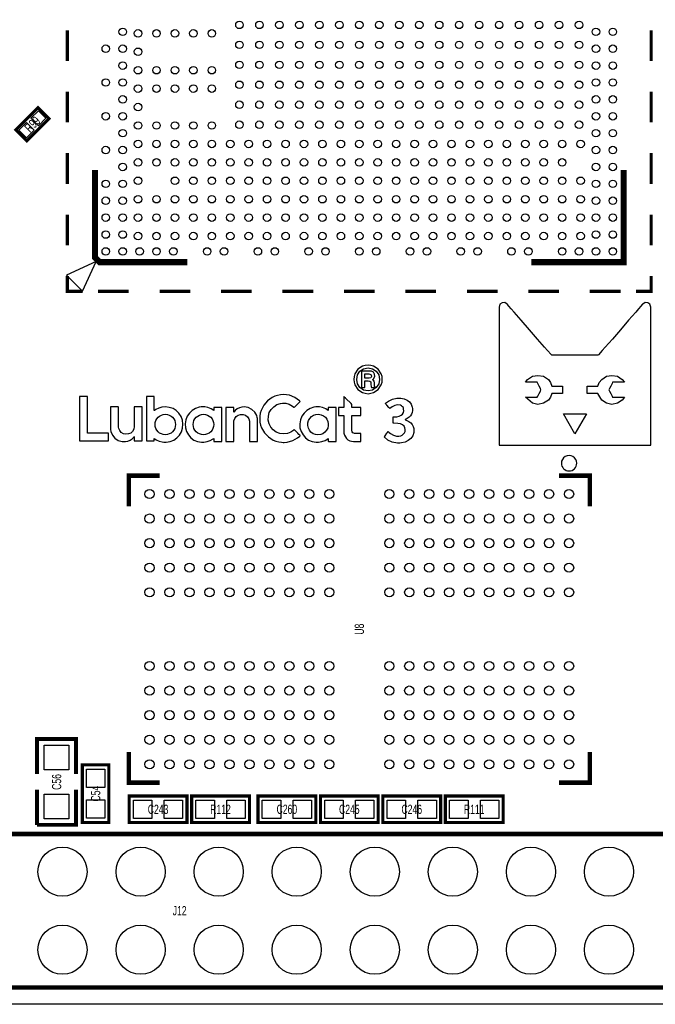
# Model space of a CAD drawing. Extents: x -11 to 92, y 0 to 58.
# Tile 5 of 7: x 47 to 68, y 0 to 32. Entities that reach past the tile are written whole.
import ezdxf
from ezdxf.enums import TextEntityAlignment as Align

# ---------------------------------------------------------------- set-up
doc = ezdxf.new("R2010")
doc.units = 0
for name, color, linetype in [('BG_OUTLINE', 12, 'CONTINUOUS'), ('BG_SILKSCREEN_TOP', 7, 'CONTINUOUS'), ('PG_SILKSCREEN_TOP', 253, 'CONTINUOUS'), ('PIN_TOP', 92, 'CONTINUOUS'), ('RD_SILKSCREEN_TOP', 85, 'CONTINUOUS')]:
    doc.layers.add(name, color=color, linetype=linetype)

msp = doc.modelspace()

# ---------------------------------------------------------------- linework, layer by layer
at = {"layer": 'BG_OUTLINE'}
msp.add_lwpolyline([(83.49996, 55.999888, -0.414214), (85.000084, 54.500018), (85.000084, 1.500124, -0.414249), (83.49996, 0), (1.500124, 0, -0.41426), (0, 1.500124), (0, 54.500018, -0.414229), (1.500124, 55.999888), (15.999968, 55.999888, -0.414239), (16.999966, 54.99989), (16.999966, 52.500022, 0.414244), (18.50009, 50.999898, 0.414203), (19.99996, 52.500022), (19.99996, 54.99989, -0.414224), (20.999958, 55.999888)], format="xyb", close=True, dxfattribs=at)
at = {"layer": 'BG_SILKSCREEN_TOP'}
for points in [[(66.25463, 21.13407), (66.20129, 21.13407), (66.03111, 21.13407), (65.78219, 21.13407), (65.50533, 21.13407), (65.23101, 21.13407), (64.98209, 21.13407), (64.81191, 21.13407), (64.76873, 21.13407), (64.75095, 21.13407), (64.73317, 21.15185), (64.61633, 21.28393), (64.51727, 21.39061), (64.28613, 21.65731), (64.02959, 21.96211), (63.76035, 22.27199), (63.52921, 22.53869), (63.43269, 22.63775), (63.36157, 22.72665), (63.31585, 22.77999), (63.29807, 22.79777), (63.22695, 22.84349), (63.13805, 22.83333), (63.06693, 22.79015), (63.04153, 22.69871), (63.04153, 22.68093), (63.04153, 22.64537), (63.04153, 22.50313), (63.04153, 22.28215), (63.04153, 21.99767), (63.04153, 21.65731), (63.04153, 21.27631), (63.04153, 20.44827), (63.04153, 19.62785), (63.04153, 19.24685), (63.04153, 18.90649), (63.04153, 18.62201), (63.04153, 18.40103), (63.04153, 18.25625), (63.04153, 18.22069), (63.04153, 18.20291), (63.05931, 18.20291), (63.09487, 18.20291), (63.16599, 18.20291), (63.25489, 18.20291), (63.49365, 18.20291), (63.81369, 18.20291), (64.18961, 18.20291), (64.59855, 18.20291), (65.50533, 18.20291), (66.41465, 18.20291), (66.83375, 18.20291), (67.20713, 18.20291), (67.51955, 18.20291), (67.75831, 18.20291), (67.84721, 18.20291), (67.91833, 18.20291), (67.96405, 18.20291), (67.97167, 18.20291), (67.97167, 18.22069), (67.97167, 18.25625), (67.97167, 18.40103), (67.97167, 18.62201), (67.97167, 18.90649), (67.97167, 19.24685), (67.97167, 19.62785), (67.97167, 20.44827), (67.97167, 21.27631), (67.97167, 21.65731), (67.97167, 21.99767), (67.97167, 22.28215), (67.97167, 22.50313), (67.97167, 22.64537), (67.97167, 22.68093), (67.97167, 22.69871), (67.94627, 22.79015), (67.87515, 22.83333), (67.79387, 22.84349), (67.71513, 22.79777), (67.69735, 22.77999), (67.65163, 22.72665), (67.58051, 22.63775), (67.48399, 22.53869), (67.25031, 22.27199), (66.99377, 21.96211), (66.72707, 21.65731), (66.49339, 21.39061), (66.39687, 21.28393), (66.32575, 21.20519), (66.28003, 21.15185), (66.27241, 21.13407)], [(58.68162, 20.80006), (58.59526, 20.77212), (58.44794, 20.67306), (58.34888, 20.52574), (58.32094, 20.4343), (58.31586, 20.34286), (58.32094, 20.25142), (58.34888, 20.1676), (58.44794, 20.02028), (58.59526, 19.92122), (58.68162, 19.89328), (58.77814, 19.87804), (58.86958, 19.89328), (58.95594, 19.92122), (59.10326, 20.02028), (59.19978, 20.1676), (59.23026, 20.25142), (59.23534, 20.34286), (59.23026, 20.4343), (59.19978, 20.52574), (59.10326, 20.67306), (58.95594, 20.77212), (58.86958, 20.80006), (58.77814, 20.80768)], [(58.63082, 19.99742), (58.51144, 20.08378), (58.43524, 20.19554), (58.4073, 20.34286), (58.43524, 20.49018), (58.51144, 20.60956), (58.63082, 20.6883), (58.77814, 20.71624), (58.92038, 20.6883), (59.03976, 20.60956), (59.12358, 20.49018), (59.15152, 20.34286), (59.12358, 20.19554), (59.03976, 20.08378), (58.92038, 19.99742), (58.77814, 19.96948)], [(58.98388, 20.15998), (58.98388, 20.2311), (58.97626, 20.28698), (58.95594, 20.31492), (58.92038, 20.33524), (58.95594, 20.3581), (58.99658, 20.44192), (58.98896, 20.51304), (58.95594, 20.57654), (58.89244, 20.60956), (58.82132, 20.61718), (58.72988, 20.61718), (58.6105, 20.61718), (58.57494, 20.61718), (58.5597, 20.61718), (58.5597, 20.57654), (58.5597, 20.49018), (58.5597, 20.26666), (58.5597, 20.15998), (58.5597, 20.09648), (58.5597, 20.08378), (58.57494, 20.08378), (58.61812, 20.08378), (58.65876, 20.08378), (58.674, 20.08886), (58.674, 20.15236), (58.674, 20.2438), (58.674, 20.27936), (58.674, 20.2946), (58.69432, 20.2946), (58.77814, 20.2946), (58.82894, 20.28698), (58.8645, 20.26666), (58.86958, 20.2311), (58.86958, 20.17522), (58.8772, 20.11172), (58.88482, 20.08378), (58.91276, 20.08378), (58.96864, 20.08378), (59.0042, 20.08378), (59.0042, 20.09648), (58.98896, 20.12442)], [(58.8137, 20.38604), (58.674, 20.38604), (58.674, 20.52574), (58.80608, 20.52574), (58.83402, 20.51812), (58.8772, 20.49018), (58.88482, 20.44192), (58.8645, 20.39874)], [(64.71285, 19.77009), (64.64173, 19.67357), (64.48171, 19.56689), (64.30391, 19.53133), (64.12611, 19.56689), (63.89497, 19.76247), (64.27851, 19.76247), (64.29629, 19.79803), (64.33947, 19.88693), (64.38519, 19.96567), (64.40297, 20.00123), (64.38519, 20.04695), (64.33947, 20.12823), (64.29629, 20.20697), (64.27851, 20.25269), (63.89497, 20.25269), (63.96609, 20.34159), (64.12611, 20.44827), (64.30391, 20.47367), (64.48171, 20.44827), (64.64173, 20.34159), (64.71285, 20.24253), (64.75857, 20.12823), (65.10655, 20.12823), (65.10655, 19.88693), (64.75857, 19.88693)], [(67.04711, 19.67357), (66.88709, 19.56689), (66.70929, 19.53133), (66.53149, 19.56689), (66.37909, 19.67357), (66.25463, 19.88693), (65.90665, 19.88693), (65.90665, 20.12823), (66.25463, 20.12823), (66.29781, 20.24253), (66.37909, 20.34159), (66.53149, 20.44827), (66.70929, 20.47367), (66.88709, 20.44827), (67.04711, 20.34159), (67.11823, 20.25269), (66.73469, 20.25269), (66.71691, 20.20697), (66.67373, 20.12823), (66.62801, 20.04695), (66.61023, 20.00123), (66.62801, 19.96567), (66.67373, 19.88693), (66.71691, 19.79803), (66.73469, 19.76247), (67.11823, 19.76247)], [(49.38776, 19.78914), (49.38776, 18.34134), (49.47158, 18.34134), (49.65192, 18.34134), (50.32502, 18.34134), (50.32502, 18.59788), (49.65192, 18.59788), (49.65192, 19.78914)], [(52.07, 19.43862), (51.96332, 19.4056), (51.87188, 19.35988), (51.82616, 19.32686), (51.82108, 19.32686), (51.82108, 19.34718), (51.82108, 19.4056), (51.82108, 19.4945), (51.82108, 19.68246), (51.82108, 19.75358), (51.82108, 19.78914), (51.81092, 19.78914), (51.78298, 19.78914), (51.68138, 19.78914), (51.58486, 19.78914), (51.56708, 19.78914), (51.562, 19.78406), (51.562, 19.75358), (51.562, 19.68246), (51.562, 19.58594), (51.562, 19.46656), (51.562, 19.33194), (51.562, 18.73758), (51.562, 18.60804), (51.562, 18.49628), (51.562, 18.40992), (51.562, 18.35912), (51.562, 18.34134), (51.56708, 18.34134), (51.59502, 18.34134), (51.69154, 18.34134), (51.78806, 18.34134), (51.816, 18.34134), (51.82108, 18.34134), (51.82108, 18.3642), (51.82108, 18.39468), (51.82108, 18.42008), (51.82108, 18.42262), (51.83378, 18.40992), (51.8795, 18.38198), (51.97602, 18.33626), (52.07762, 18.30832), (52.1335, 18.29816), (52.16144, 18.29816), (52.17668, 18.29816), (52.20716, 18.29816), (52.3367, 18.32102), (52.45354, 18.36928), (52.55514, 18.43786), (52.6415, 18.5293), (52.70246, 18.63598), (52.7431, 18.75536), (52.75326, 18.88998), (52.73802, 19.01952), (52.6923, 19.13382), (52.62372, 19.2405), (52.53482, 19.32686), (52.43068, 19.3929), (52.30876, 19.43354), (52.17922, 19.44878)], [(55.90032, 18.58518), (55.78348, 18.6309), (55.68696, 18.69948), (55.60822, 18.79346), (55.55488, 18.90014), (55.52694, 19.01952), (55.53202, 19.14906), (55.5625, 19.26844), (55.62346, 19.37004), (55.70728, 19.4564), (55.80888, 19.52244), (55.92318, 19.56308), (55.98668, 19.57324), (56.0197, 19.57324), (56.03748, 19.57324), (56.09844, 19.56816), (56.21274, 19.53514), (56.31942, 19.47672), (56.36514, 19.43862), (56.37022, 19.43354), (56.3753, 19.43354), (56.38038, 19.43862), (56.4134, 19.47164), (56.45404, 19.51228), (56.53786, 19.5961), (56.5658, 19.62404), (56.56834, 19.62912), (56.55564, 19.63674), (56.5404, 19.65198), (56.388, 19.75612), (56.21782, 19.82724), (56.1213, 19.83994), (56.02478, 19.8501), (55.92826, 19.83994), (55.83174, 19.82216), (55.73776, 19.79422), (55.65648, 19.75358), (55.50408, 19.6469), (55.38216, 19.50466), (55.2958, 19.33702), (55.26786, 19.24558), (55.25516, 19.1516), (55.25008, 19.05), (55.2577, 18.95348), (55.27802, 18.85696), (55.3085, 18.7706), (55.40248, 18.60804), (55.53202, 18.47342), (55.68696, 18.37182), (55.77586, 18.33626), (55.8673, 18.30832), (55.96382, 18.29816), (56.01462, 18.29308), (56.04256, 18.29308), (56.13908, 18.30324), (56.3245, 18.35404), (56.48198, 18.44548), (56.55564, 18.50136), (56.56834, 18.5166), (56.5658, 18.5166), (56.56072, 18.52422), (56.5277, 18.55216), (56.48706, 18.59534), (56.40324, 18.6817), (56.38038, 18.70456), (56.37022, 18.70964), (56.35752, 18.69694), (56.261, 18.62582), (56.14924, 18.58518), (56.02478, 18.57248)], [(58.24982, 18.69694), (58.24982, 18.76044), (58.24982, 18.94586), (58.24982, 19.0373), (58.24982, 19.11096), (58.24982, 19.15668), (58.24982, 19.16684), (58.27776, 19.16684), (58.32348, 19.16684), (58.4327, 19.16684), (58.48858, 19.16684), (58.52668, 19.16684), (58.53938, 19.16684), (58.53938, 19.177), (58.53938, 19.20748), (58.53938, 19.2532), (58.53938, 19.3548), (58.53938, 19.3929), (58.53938, 19.42084), (58.53938, 19.42592), (58.51652, 19.42592), (58.41492, 19.42592), (58.3057, 19.42592), (58.26252, 19.42592), (58.24982, 19.42592), (58.24982, 19.4437), (58.24982, 19.51736), (58.24474, 19.53006), (58.22696, 19.55546), (58.18886, 19.59102), (58.08726, 19.69262), (58.04154, 19.73834), (58.00344, 19.77136), (57.99074, 19.78914), (57.98566, 19.78914), (57.98566, 19.7612), (57.98566, 19.70532), (57.98566, 19.64182), (57.98566, 19.50466), (57.98566, 19.45386), (57.98566, 19.42592), (57.98058, 19.42592), (57.9628, 19.42592), (57.8993, 19.42592), (57.83326, 19.42592), (57.81548, 19.42592), (57.8104, 19.42592), (57.8104, 19.4056), (57.8104, 19.37004), (57.8104, 19.27352), (57.8104, 19.18462), (57.8104, 19.16684), (57.81548, 19.16684), (57.8612, 19.16684), (57.92978, 19.16684), (57.98058, 19.16684), (57.98566, 19.16684), (57.98566, 19.12874), (57.98566, 19.06016), (57.98566, 18.96364), (57.98566, 18.76044), (57.98566, 18.6817), (57.98566, 18.64106), (57.98566, 18.63598), (57.98566, 18.62582), (57.99074, 18.59534), (58.00852, 18.5293), (58.03646, 18.47342), (58.07456, 18.42262), (58.12028, 18.38198), (58.1787, 18.34896), (58.23966, 18.33118), (58.30062, 18.3261), (58.31332, 18.3261), (58.34634, 18.3261), (58.43778, 18.3261), (58.5216, 18.3261), (58.53938, 18.3261), (58.53938, 18.33118), (58.53938, 18.35404), (58.53938, 18.39468), (58.53938, 18.49628), (58.53938, 18.54454), (58.53938, 18.57502), (58.53938, 18.58518), (58.53176, 18.58518), (58.46572, 18.58518), (58.38698, 18.58518), (58.3565, 18.58518), (58.33618, 18.58518), (58.30824, 18.59026), (58.27776, 18.60804), (58.2549, 18.63598), (58.24982, 18.67154)], [(59.30646, 18.4785), (59.32932, 18.50644), (59.38774, 18.59026), (59.41314, 18.62074), (59.42584, 18.64614), (59.436, 18.64106), (59.45886, 18.6182), (59.50458, 18.5801), (59.6011, 18.5293), (59.7027, 18.50136), (59.74842, 18.50136), (59.78144, 18.50136), (59.8424, 18.51152), (59.89066, 18.53438), (59.93384, 18.5674), (59.96178, 18.60296), (59.97956, 18.65376), (59.98464, 18.70964), (59.9694, 18.77314), (59.94654, 18.8214), (59.90082, 18.86204), (59.83224, 18.89506), (59.7408, 18.91284), (59.61888, 18.923), (59.59602, 18.923), (59.59602, 18.92554), (59.59602, 18.95348), (59.59602, 19.04238), (59.59602, 19.08302), (59.59602, 19.11604), (59.59602, 19.12112), (59.59602, 19.1262), (59.6138, 19.1262), (59.71286, 19.12874), (59.7916, 19.14906), (59.85002, 19.177), (59.89574, 19.21764), (59.92368, 19.26336), (59.93892, 19.32432), (59.93384, 19.37766), (59.92368, 19.42592), (59.90082, 19.4564), (59.8678, 19.48434), (59.83224, 19.50466), (59.73064, 19.51736), (59.6519, 19.49958), (59.563, 19.4564), (59.48172, 19.3929), (59.47156, 19.40306), (59.4487, 19.42846), (59.3852, 19.5072), (59.35726, 19.54022), (59.34202, 19.558), (59.3471, 19.56816), (59.37504, 19.59102), (59.43854, 19.63674), (59.56808, 19.70278), (59.70778, 19.73326), (59.83732, 19.73326), (59.94654, 19.7104), (60.04306, 19.66976), (60.1218, 19.61388), (60.17768, 19.53514), (60.2107, 19.4437), (60.22086, 19.3929), (60.22086, 19.33194), (60.2107, 19.26844), (60.18784, 19.20748), (60.15482, 19.15668), (60.1091, 19.11096), (60.05322, 19.07032), (59.98464, 19.0373), (59.98464, 19.03222), (59.98464, 19.02714), (59.99226, 19.0246), (60.03544, 19.00936), (60.10402, 18.97634), (60.16498, 18.93062), (60.2107, 18.87982), (60.24372, 18.81632), (60.2615, 18.74774), (60.26658, 18.669), (60.2615, 18.61312), (60.22848, 18.51152), (60.17006, 18.42262), (60.08116, 18.35404), (59.98464, 18.30324), (59.8678, 18.2753), (59.80938, 18.27022), (59.73572, 18.27022), (59.563, 18.29816), (59.41568, 18.3642), (59.2963, 18.47088)], [(51.1683, 19.42846), (51.1683, 19.37766), (51.1683, 19.30908), (51.1683, 19.21764), (51.1683, 19.02714), (51.1683, 18.94078), (51.1683, 18.8722), (51.1683, 18.82902), (51.1683, 18.80616), (51.15052, 18.72234), (51.11496, 18.65376), (51.054, 18.59788), (50.98034, 18.5674), (50.89652, 18.55724), (50.81524, 18.57502), (50.74412, 18.6182), (50.69332, 18.67662), (50.66284, 18.75028), (50.65268, 18.79346), (50.65268, 18.81124), (50.65268, 18.8214), (50.65268, 18.85188), (50.65268, 18.91284), (50.65268, 19.0881), (50.65268, 19.27352), (50.65268, 19.3548), (50.65268, 19.41576), (50.65268, 19.4437), (50.6476, 19.44878), (50.60696, 19.44878), (50.53838, 19.44878), (50.45964, 19.44878), (50.40376, 19.44878), (50.3936, 19.44878), (50.3936, 19.43354), (50.3936, 19.38782), (50.3936, 19.304), (50.3936, 19.1008), (50.3936, 18.8849), (50.3936, 18.80108), (50.3936, 18.74266), (50.3936, 18.7198), (50.3936, 18.71472), (50.3936, 18.70964), (50.40884, 18.64614), (50.45964, 18.52422), (50.53838, 18.4277), (50.6476, 18.35404), (50.77206, 18.32102), (50.8381, 18.31848), (50.87874, 18.32102), (50.95748, 18.33626), (51.03114, 18.36928), (51.09464, 18.415), (51.15052, 18.4658), (51.16576, 18.48358), (51.1683, 18.48358), (51.1683, 18.4785), (51.1683, 18.44548), (51.1683, 18.3642), (51.1683, 18.34134), (51.18354, 18.34134), (51.2445, 18.34134), (51.3207, 18.34134), (51.39182, 18.34134), (51.41468, 18.34134), (51.42738, 18.34134), (51.42738, 18.35404), (51.42738, 18.38706), (51.42738, 18.4277), (51.42738, 18.54454), (51.42738, 18.69186), (51.42738, 19.0246), (51.42738, 19.17954), (51.42738, 19.31416), (51.42738, 19.4056), (51.42738, 19.43354), (51.42738, 19.44878), (51.4223, 19.44878), (51.40452, 19.44878), (51.34102, 19.44878), (51.26228, 19.44878), (51.19624, 19.44878), (51.17338, 19.44878), (51.1683, 19.44878)], [(53.66512, 19.38274), (53.56606, 19.42592), (53.45938, 19.44878), (53.4035, 19.44878), (53.34762, 19.44878), (53.28412, 19.43862), (53.1622, 19.39798), (53.05298, 19.33702), (52.96408, 19.25066), (52.89042, 19.14906), (52.8447, 19.03222), (52.82184, 18.90268), (52.832, 18.7706), (52.86756, 18.64868), (52.92852, 18.53946), (53.0098, 18.44548), (53.1114, 18.37182), (53.22824, 18.32102), (53.3527, 18.29816), (53.38572, 18.29816), (53.40858, 18.29816), (53.43652, 18.29816), (53.54066, 18.31848), (53.64226, 18.35404), (53.73624, 18.40484), (53.75402, 18.42262), (53.75402, 18.42008), (53.75402, 18.40992), (53.75402, 18.36928), (53.75402, 18.33118), (53.7591, 18.31848), (53.78196, 18.31848), (53.8226, 18.31848), (53.92928, 18.31848), (53.975, 18.31848), (54.00802, 18.31848), (54.0131, 18.32102), (54.0131, 18.35912), (54.0131, 18.42008), (54.0131, 18.50136), (54.0131, 18.59534), (54.0131, 18.8214), (54.0131, 19.05), (54.0131, 19.15668), (54.0131, 19.25066), (54.0131, 19.32686), (54.0131, 19.38782), (54.0131, 19.42084), (54.0131, 19.42592), (53.99278, 19.42592), (53.95214, 19.42592), (53.84546, 19.42592), (53.79974, 19.42592), (53.76418, 19.42592), (53.75402, 19.42592), (53.75402, 19.42084), (53.75402, 19.38274), (53.75402, 19.34718), (53.75402, 19.32686)], [(54.66842, 19.43862), (54.58968, 19.41576), (54.5211, 19.38274), (54.45506, 19.33194), (54.40934, 19.28114), (54.40934, 19.29638), (54.40934, 19.37766), (54.40934, 19.41068), (54.40426, 19.42592), (54.39664, 19.42592), (54.37124, 19.42592), (54.30266, 19.42592), (54.22392, 19.42592), (54.1655, 19.42592), (54.15026, 19.42592), (54.14518, 19.41576), (54.14518, 19.3929), (54.14518, 19.35988), (54.14518, 19.25066), (54.14518, 19.11096), (54.14518, 18.9484), (54.14518, 18.62074), (54.14518, 18.4785), (54.14518, 18.3769), (54.14518, 18.34134), (54.14518, 18.32102), (54.15026, 18.31848), (54.19344, 18.31848), (54.2671, 18.31848), (54.34076, 18.31848), (54.39664, 18.31848), (54.40426, 18.31848), (54.40934, 18.3261), (54.40934, 18.37182), (54.40934, 18.43786), (54.40934, 18.80108), (54.40934, 18.87982), (54.40934, 18.93062), (54.40934, 18.9484), (54.40934, 18.99158), (54.43728, 19.07032), (54.483, 19.13382), (54.54904, 19.17954), (54.62524, 19.2024), (54.70906, 19.2024), (54.7878, 19.177), (54.8513, 19.12874), (54.89956, 19.06016), (54.92242, 18.98142), (54.92242, 18.96364), (54.92242, 18.9484), (54.92242, 18.923), (54.92242, 18.86712), (54.92242, 18.79346), (54.92242, 18.60296), (54.92242, 18.4277), (54.92242, 18.3642), (54.92242, 18.32102), (54.92242, 18.31848), (54.93512, 18.31848), (54.991, 18.31848), (55.13832, 18.31848), (55.17896, 18.31848), (55.17896, 18.32102), (55.17896, 18.3642), (55.17896, 18.43786), (55.17896, 18.53438), (55.17896, 18.75028), (55.17896, 18.85696), (55.17896, 18.94586), (55.17896, 19.01444), (55.17896, 19.04746), (55.17896, 19.05), (55.17896, 19.05508), (55.17896, 19.0754), (55.17134, 19.10588), (55.15356, 19.17192), (55.08752, 19.28114), (54.99608, 19.37004), (54.87924, 19.42846), (54.7497, 19.44878)], [(57.39638, 19.38274), (57.29732, 19.42592), (57.19318, 19.44878), (57.1373, 19.44878), (57.07634, 19.44878), (57.01284, 19.43862), (56.89346, 19.39798), (56.78678, 19.33702), (56.6928, 19.25066), (56.62422, 19.14906), (56.57342, 19.03222), (56.55564, 18.90268), (56.56072, 18.7706), (56.59628, 18.64868), (56.66232, 18.53946), (56.74106, 18.44548), (56.84266, 18.37182), (56.95696, 18.32102), (57.0865, 18.29816), (57.11952, 18.29816), (57.1373, 18.29816), (57.16524, 18.29816), (57.27446, 18.31848), (57.37606, 18.35404), (57.46496, 18.40484), (57.48274, 18.42262), (57.48274, 18.42008), (57.48274, 18.40992), (57.48274, 18.36928), (57.48274, 18.33118), (57.48782, 18.31848), (57.51068, 18.31848), (57.5564, 18.31848), (57.66308, 18.31848), (57.7088, 18.31848), (57.73674, 18.31848), (57.74182, 18.32102), (57.74182, 18.35912), (57.74182, 18.42008), (57.74182, 18.50136), (57.74182, 18.59534), (57.74182, 18.8214), (57.74182, 19.05), (57.74182, 19.15668), (57.74182, 19.25066), (57.74182, 19.32686), (57.74182, 19.38782), (57.74182, 19.42084), (57.74182, 19.42592), (57.72404, 19.42592), (57.68086, 19.42592), (57.57418, 19.42592), (57.52846, 19.42592), (57.49798, 19.42592), (57.48274, 19.42592), (57.48274, 19.42084), (57.48274, 19.38274), (57.48274, 19.34718), (57.48274, 19.32686)], [(52.11064, 18.54708), (52.05222, 18.5674), (51.99126, 18.59788), (51.94554, 18.64106), (51.90236, 18.68678), (51.87188, 18.74266), (51.85156, 18.80616), (51.84902, 18.87474), (51.85156, 18.94078), (51.87188, 19.00428), (51.90236, 19.06016), (51.94554, 19.11096), (51.99126, 19.14906), (52.05222, 19.17954), (52.11064, 19.19986), (52.17922, 19.20748), (52.24526, 19.19986), (52.30876, 19.17954), (52.36464, 19.14906), (52.41544, 19.11096), (52.45354, 19.06016), (52.48402, 19.00428), (52.50434, 18.94078), (52.51196, 18.87474), (52.50434, 18.80616), (52.48402, 18.74266), (52.45354, 18.68678), (52.41544, 18.64106), (52.36464, 18.59788), (52.30876, 18.5674), (52.24526, 18.54708), (52.17922, 18.53946)], [(53.3527, 18.54708), (53.29174, 18.5674), (53.2384, 18.59788), (53.1876, 18.64106), (53.14442, 18.68678), (53.1114, 18.74266), (53.09362, 18.80616), (53.08854, 18.87474), (53.09362, 18.94078), (53.1114, 19.00428), (53.14442, 19.06016), (53.1876, 19.11096), (53.2384, 19.14906), (53.29174, 19.17954), (53.3527, 19.19986), (53.42128, 19.20748), (53.48732, 19.19986), (53.55082, 19.17954), (53.6067, 19.14906), (53.6575, 19.11096), (53.69814, 19.06016), (53.72608, 19.00428), (53.74386, 18.94078), (53.75402, 18.87474), (53.74386, 18.80616), (53.72608, 18.74266), (53.69814, 18.68678), (53.6575, 18.64106), (53.6067, 18.59788), (53.55082, 18.5674), (53.48732, 18.54708), (53.42128, 18.53946)], [(57.06364, 18.54708), (56.98998, 18.57502), (56.91886, 18.62582), (56.86806, 18.68678), (56.8325, 18.76044), (56.81472, 18.83918), (56.81472, 18.92554), (56.83758, 19.00428), (56.87822, 19.0754), (56.9341, 19.13382), (57.00268, 19.177), (57.08142, 19.2024), (57.16524, 19.20748), (57.24652, 19.19478), (57.32272, 19.16176), (57.38622, 19.11096), (57.43702, 19.04746), (57.47004, 18.9738), (57.48274, 18.89506), (57.48274, 18.83918), (57.46496, 18.75536), (57.42686, 18.68678), (57.37352, 18.62582), (57.30748, 18.57502), (57.23382, 18.54708), (57.14492, 18.53946)], [(65.88125, 19.22907), (65.50533, 18.56867), (65.13195, 19.22907)]]:
    msp.add_lwpolyline(points, close=True, dxfattribs=at)
at = {"layer": 'PG_SILKSCREEN_TOP'}
for points, const_width in [([(48.99119, 30.711013), (48.99119, 31.711011)], 0.1), ([(67.991203, 30.711013), (67.991203, 31.711011)], 0.1), ([(48.99119, 28.711017), (48.99119, 29.711015)], 0.1), ([(67.991203, 28.711017), (67.991203, 29.711015)], 0.1), ([(48.033203, 29.19001), (47.31479, 28.471597), (47.673997, 28.11239), (48.39241, 28.830803), (48.033203, 29.19001)], 0.1016), ([(48.99119, 26.711021), (48.99119, 27.711019)], 0.1), ([(67.991203, 26.711021), (67.991203, 27.711019)], 0.1), ([(52.891207, 24.161013), (50.0412, 24.161013), (49.891188, 24.311), (49.891188, 27.161007)], 0.2), ([(67.091204, 27.161007), (67.091204, 24.161013), (64.091185, 24.161013)], 0.2), ([(48.99119, 24.711), (48.99119, 25.710998)], 0.1), ([(67.991203, 24.711), (67.991203, 25.710998)], 0.1), ([(48.99119, 23.711002), (48.99119, 23.211003), (49.491189, 23.211003)], 0.1), ([(67.491204, 23.211003), (67.991203, 23.211003), (67.991203, 23.711002)], 0.1), ([(50.991186, 23.211003), (49.991188, 23.211003)], 0.1), ([(52.991207, 23.211003), (51.991184, 23.211003)], 0.1), ([(54.991203, 23.211003), (53.991205, 23.211003)], 0.1), ([(56.991199, 23.211003), (55.991201, 23.211003)], 0.1), ([(58.991195, 23.211003), (57.991197, 23.211003)], 0.1), ([(60.991191, 23.211003), (59.991193, 23.211003)], 0.1), ([(62.991187, 23.211003), (61.991189, 23.211003)], 0.1), ([(64.991209, 23.211003), (63.991185, 23.211003)], 0.1), ([(66.991205, 23.211003), (65.991207, 23.211003)], 0.1), ([(50.991186, 16.21343), (50.991186, 17.213428), (51.991184, 17.213428)], 0.150012), ([(65.991207, 16.21343), (65.991207, 17.213428), (64.991209, 17.213428)], 0.150012), ([(48.006, 7.493), (48.006, 8.636), (49.276, 8.636), (49.276, 7.493)], 0.127), ([(51.991184, 7.213448), (50.991186, 7.213448), (50.991186, 8.213446)], 0.150012), ([(65.991308, 8.213446), (65.991308, 7.213448), (64.991285, 7.213448)], 0.150012), ([(49.4792, 5.9182), (49.4792, 7.7978), (50.3428, 7.7978), (50.3428, 5.9182), (49.4792, 5.9182)], 0.1016), ([(49.276, 6.985), (49.276, 5.842), (48.006, 5.842)], 0.127), ([(48.006, 5.842), (48.006, 6.985)], 0.127), ([(52.8828, 5.9182), (51.0032, 5.9182), (51.0032, 6.7818), (52.8828, 6.7818), (52.8828, 5.9182)], 0.1016), ([(54.9148, 5.9182), (53.0352, 5.9182), (53.0352, 6.7818), (54.9148, 6.7818), (54.9148, 5.9182)], 0.1016), ([(55.1942, 6.7818), (57.0738, 6.7818), (57.0738, 5.9182), (55.1942, 5.9182), (55.1942, 6.7818)], 0.1016), ([(57.2262, 6.7818), (59.1058, 6.7818), (59.1058, 5.9182), (57.2262, 5.9182), (57.2262, 6.7818)], 0.1016), ([(61.1378, 5.9182), (59.2582, 5.9182), (59.2582, 6.7818), (61.1378, 6.7818), (61.1378, 5.9182)], 0.1016), ([(63.1698, 5.9182), (61.2902, 5.9182), (61.2902, 6.7818), (63.1698, 6.7818), (63.1698, 5.9182)], 0.1016), ([(78.005051, 0.548005), (27.285061, 0.548005), (27.285061, 5.547995), (78.005051, 5.547995), (78.005051, 0.548005)], 0.150012)]:
    msp.add_lwpolyline(points, dxfattribs=dict(at, const_width=const_width))
msp.add_lwpolyline([(49.486185, 23.216006), (49.926189, 24.182019), (48.959186, 23.743006)], close=True, dxfattribs=at)
msp.add_lwpolyline([(65.566188, 17.613427, 1), (65.066204, 17.613448, 1)], format="xyb", close=True, dxfattribs=at)
at = {"layer": 'PIN_TOP'}
for points in [[(48.048113, 29.093209), (48.295609, 28.845713), (48.048113, 28.598217), (47.800617, 28.845713)], [(47.659087, 28.704183), (47.906583, 28.456687), (47.659087, 28.209191), (47.411591, 28.456687)], [(49.04105, 7.63905), (48.24095, 7.63905), (48.24095, 8.43915), (49.04105, 8.43915)], [(50.210695, 7.058177), (49.611305, 7.058177), (49.611305, 7.657567), (50.210695, 7.657567)], [(49.04105, 6.03885), (48.24095, 6.03885), (48.24095, 6.83895), (49.04105, 6.83895)], [(50.210695, 6.058433), (49.611305, 6.058433), (49.611305, 6.657823), (50.210695, 6.657823)], [(51.742823, 6.649695), (51.742823, 6.050305), (51.143433, 6.050305), (51.143433, 6.649695)], [(52.742567, 6.649695), (52.742567, 6.050305), (52.143177, 6.050305), (52.143177, 6.649695)], [(53.774823, 6.649695), (53.774823, 6.050305), (53.175433, 6.050305), (53.175433, 6.649695)], [(54.774567, 6.649695), (54.774567, 6.050305), (54.175177, 6.050305), (54.175177, 6.649695)], [(55.334433, 6.050305), (55.334433, 6.649695), (55.933823, 6.649695), (55.933823, 6.050305)], [(56.334177, 6.050305), (56.334177, 6.649695), (56.933567, 6.649695), (56.933567, 6.050305)], [(57.366433, 6.050305), (57.366433, 6.649695), (57.965823, 6.649695), (57.965823, 6.050305)], [(58.366177, 6.050305), (58.366177, 6.649695), (58.965567, 6.649695), (58.965567, 6.050305)], [(59.997823, 6.649695), (59.997823, 6.050305), (59.398433, 6.050305), (59.398433, 6.649695)], [(60.997567, 6.649695), (60.997567, 6.050305), (60.398177, 6.050305), (60.398177, 6.649695)], [(62.029823, 6.649695), (62.029823, 6.050305), (61.430433, 6.050305), (61.430433, 6.649695)], [(63.029567, 6.649695), (63.029567, 6.050305), (62.430177, 6.050305), (62.430177, 6.649695)]]:
    msp.add_lwpolyline(points, close=True, dxfattribs=at)
for centre, radius in [((50.791186, 31.660998), 0.122504), ((54.591204, 31.886017), 0.122504), ((55.24119, 31.886017), 0.122504), ((55.891201, 31.886017), 0.122504), ((56.541187, 31.886017), 0.122504), ((57.191199, 31.886017), 0.122504), ((57.841185, 31.886017), 0.122504), ((58.491196, 31.886017), 0.122504), ((59.141208, 31.886017), 0.122504), ((59.791194, 31.886017), 0.122504), ((60.441205, 31.886017), 0.122504), ((61.091191, 31.886017), 0.122504), ((61.741202, 31.886017), 0.122504), ((62.391188, 31.886017), 0.122504), ((63.0412, 31.886017), 0.122504), ((63.691186, 31.886017), 0.122504), ((64.341197, 31.886017), 0.122504), ((64.991209, 31.886017), 0.122504), ((65.641195, 31.886017), 0.122504), ((66.191206, 31.660998), 0.122504), ((66.741192, 31.660998), 0.122504), ((51.291185, 31.611011), 0.122504), ((51.891184, 31.611011), 0.122504), ((52.491208, 31.611011), 0.122504), ((53.091207, 31.611011), 0.122504), ((53.691206, 31.611011), 0.122504), ((50.2412, 31.111012), 0.122504), ((50.791186, 31.111012), 0.122504), ((51.291185, 31.011012), 0.122504), ((54.591204, 31.236006), 0.122504), ((55.24119, 31.236006), 0.122504), ((55.891201, 31.236006), 0.122504), ((56.541187, 31.236006), 0.122504), ((57.191199, 31.236006), 0.122504), ((57.841185, 31.236006), 0.122504), ((58.491196, 31.236006), 0.122504), ((59.141208, 31.236006), 0.122504), ((59.791194, 31.236006), 0.122504), ((60.441205, 31.236006), 0.122504), ((61.091191, 31.236006), 0.122504), ((61.741202, 31.236006), 0.122504), ((62.391188, 31.236006), 0.122504), ((63.0412, 31.236006), 0.122504), ((63.691186, 31.236006), 0.122504), ((64.341197, 31.236006), 0.122504), ((64.991209, 31.236006), 0.122504), ((65.641195, 31.236006), 0.122504), ((66.191206, 31.111012), 0.122504), ((66.741192, 31.111012), 0.122504), ((50.791186, 30.561001), 0.122504), ((51.291185, 30.411014), 0.122504), ((51.891184, 30.411014), 0.122504), ((52.491208, 30.411014), 0.122504), ((53.091207, 30.411014), 0.122504), ((53.691206, 30.411014), 0.122504), ((54.591204, 30.58602), 0.122504), ((55.24119, 30.58602), 0.122504), ((55.891201, 30.58602), 0.122504), ((56.541187, 30.58602), 0.122504), ((57.191199, 30.58602), 0.122504), ((57.841185, 30.58602), 0.122504), ((58.491196, 30.58602), 0.122504), ((59.141208, 30.58602), 0.122504), ((59.791194, 30.58602), 0.122504), ((60.441205, 30.58602), 0.122504), ((61.091191, 30.58602), 0.122504), ((61.741202, 30.58602), 0.122504), ((62.391188, 30.58602), 0.122504), ((63.0412, 30.58602), 0.122504), ((63.691186, 30.58602), 0.122504), ((64.341197, 30.58602), 0.122504), ((64.991209, 30.58602), 0.122504), ((65.641195, 30.58602), 0.122504), ((66.191206, 30.561001), 0.122504), ((66.741192, 30.561001), 0.122504), ((50.2412, 30.011014), 0.122504), ((50.791186, 30.011014), 0.122504), ((66.191206, 30.011014), 0.122504), ((66.741192, 30.011014), 0.122504), ((51.291185, 29.811015), 0.122504), ((51.891184, 29.811015), 0.122504), ((52.491208, 29.811015), 0.122504), ((53.091207, 29.811015), 0.122504), ((53.691206, 29.811015), 0.122504), ((54.591204, 29.936008), 0.122504), ((55.24119, 29.936008), 0.122504), ((55.891201, 29.936008), 0.122504), ((56.541187, 29.936008), 0.122504), ((57.191199, 29.936008), 0.122504), ((57.841185, 29.936008), 0.122504), ((58.491196, 29.936008), 0.122504), ((59.141208, 29.936008), 0.122504), ((59.791194, 29.936008), 0.122504), ((60.441205, 29.936008), 0.122504), ((61.091191, 29.936008), 0.122504), ((61.741202, 29.936008), 0.122504), ((62.391188, 29.936008), 0.122504), ((63.0412, 29.936008), 0.122504), ((63.691186, 29.936008), 0.122504), ((64.341197, 29.936008), 0.122504), ((64.991209, 29.936008), 0.122504), ((65.641195, 29.936008), 0.122504), ((50.791186, 29.461003), 0.122504), ((66.191206, 29.461003), 0.122504), ((66.741192, 29.461003), 0.122504), ((51.291185, 29.211016), 0.122504), ((54.591204, 29.286022), 0.122504), ((55.24119, 29.286022), 0.122504), ((55.891201, 29.286022), 0.122504), ((56.541187, 29.286022), 0.122504), ((57.191199, 29.286022), 0.122504), ((57.841185, 29.286022), 0.122504), ((58.491196, 29.286022), 0.122504), ((59.141208, 29.286022), 0.122504), ((59.791194, 29.286022), 0.122504), ((60.441205, 29.286022), 0.122504), ((61.091191, 29.286022), 0.122504), ((61.741202, 29.286022), 0.122504), ((62.391188, 29.286022), 0.122504), ((63.0412, 29.286022), 0.122504), ((63.691186, 29.286022), 0.122504), ((64.341197, 29.286022), 0.122504), ((64.991209, 29.286022), 0.122504), ((65.641195, 29.286022), 0.122504), ((50.2412, 28.911017), 0.122504), ((50.791186, 28.911017), 0.122504), ((66.191206, 28.911017), 0.122504), ((66.741192, 28.911017), 0.122504), ((51.291185, 28.611017), 0.122504), ((51.891184, 28.611017), 0.122504), ((52.491208, 28.611017), 0.122504), ((53.091207, 28.611017), 0.122504), ((53.691206, 28.611017), 0.122504), ((54.591204, 28.636011), 0.122504), ((55.24119, 28.636011), 0.122504), ((55.891201, 28.636011), 0.122504), ((56.541187, 28.636011), 0.122504), ((57.191199, 28.636011), 0.122504), ((57.841185, 28.636011), 0.122504), ((58.491196, 28.636011), 0.122504), ((59.141208, 28.636011), 0.122504), ((59.791194, 28.636011), 0.122504), ((60.441205, 28.636011), 0.122504), ((61.091191, 28.636011), 0.122504), ((61.741202, 28.636011), 0.122504), ((62.391188, 28.636011), 0.122504), ((63.0412, 28.636011), 0.122504), ((63.691186, 28.636011), 0.122504), ((64.341197, 28.636011), 0.122504), ((64.991209, 28.636011), 0.122504), ((65.641195, 28.636011), 0.122504), ((50.791186, 28.361005), 0.122504), ((66.191206, 28.361005), 0.122504), ((66.741192, 28.361005), 0.122504), ((50.2412, 27.811019), 0.122504), ((50.791186, 27.811019), 0.122504), ((51.291185, 28.011018), 0.122504), ((51.891184, 28.011018), 0.122504), ((52.491208, 28.011018), 0.122504), ((53.091207, 28.011018), 0.122504), ((53.691206, 28.011018), 0.122504), ((54.291205, 28.011018), 0.122504), ((54.891203, 28.011018), 0.122504), ((55.491202, 28.011018), 0.122504), ((56.091201, 28.011018), 0.122504), ((56.6912, 28.011018), 0.122504), ((57.291199, 28.011018), 0.122504), ((57.891197, 28.011018), 0.122504), ((58.491196, 28.011018), 0.122504), ((59.091195, 28.011018), 0.122504), ((59.691194, 28.011018), 0.122504), ((60.291193, 28.011018), 0.122504), ((60.891191, 28.011018), 0.122504), ((61.49119, 28.011018), 0.122504), ((62.091189, 28.011018), 0.122504), ((62.691188, 28.011018), 0.122504), ((63.291187, 28.011018), 0.122504), ((63.891185, 28.011018), 0.122504), ((64.491184, 28.011018), 0.122504), ((65.091208, 28.011018), 0.122504), ((65.691207, 28.011018), 0.122504), ((66.191206, 27.811019), 0.122504), ((66.741192, 27.811019), 0.122504), ((50.791186, 27.261007), 0.122504), ((51.291185, 27.41102), 0.122504), ((51.891184, 27.41102), 0.122504), ((52.491208, 27.41102), 0.122504), ((53.091207, 27.41102), 0.122504), ((53.691206, 27.41102), 0.122504), ((54.291205, 27.41102), 0.122504), ((54.891203, 27.41102), 0.122504), ((55.491202, 27.41102), 0.122504), ((56.091201, 27.41102), 0.122504), ((56.6912, 27.41102), 0.122504), ((57.291199, 27.41102), 0.122504), ((57.891197, 27.41102), 0.122504), ((58.491196, 27.41102), 0.122504), ((59.091195, 27.41102), 0.122504), ((59.691194, 27.41102), 0.122504), ((60.291193, 27.41102), 0.122504), ((60.891191, 27.41102), 0.122504), ((61.49119, 27.41102), 0.122504), ((62.091189, 27.41102), 0.122504), ((62.691188, 27.41102), 0.122504), ((63.291187, 27.41102), 0.122504), ((63.891185, 27.41102), 0.122504), ((64.491184, 27.41102), 0.122504), ((65.091208, 27.41102), 0.122504), ((66.191206, 27.261007), 0.122504), ((66.741192, 27.261007), 0.122504), ((51.291185, 26.811021), 0.122504), ((52.491208, 26.811021), 0.122504), ((53.091207, 26.811021), 0.122504), ((53.691206, 26.811021), 0.122504), ((54.291205, 26.811021), 0.122504), ((54.891203, 26.811021), 0.122504), ((55.491202, 26.811021), 0.122504), ((56.091201, 26.811021), 0.122504), ((56.6912, 26.811021), 0.122504), ((57.291199, 26.811021), 0.122504), ((57.891197, 26.811021), 0.122504), ((58.491196, 26.811021), 0.122504), ((59.091195, 26.811021), 0.122504), ((59.691194, 26.811021), 0.122504), ((60.291193, 26.811021), 0.122504), ((60.891191, 26.811021), 0.122504), ((61.49119, 26.811021), 0.122504), ((62.091189, 26.811021), 0.122504), ((62.691188, 26.811021), 0.122504), ((63.291187, 26.811021), 0.122504), ((63.891185, 26.811021), 0.122504), ((64.491184, 26.811021), 0.122504), ((65.091208, 26.811021), 0.122504), ((65.691207, 26.811021), 0.122504), ((50.2412, 26.711021), 0.122504), ((50.791186, 26.711021), 0.122504), ((66.191206, 26.711021), 0.122504), ((66.741192, 26.711021), 0.122504), ((51.291185, 26.211022), 0.122504), ((51.891184, 26.211022), 0.122504), ((52.491208, 26.211022), 0.122504), ((53.091207, 26.211022), 0.122504), ((53.691206, 26.211022), 0.122504), ((54.291205, 26.211022), 0.122504), ((54.891203, 26.211022), 0.122504), ((55.491202, 26.211022), 0.122504), ((56.091201, 26.211022), 0.122504), ((56.6912, 26.211022), 0.122504), ((57.291199, 26.211022), 0.122504), ((57.891197, 26.211022), 0.122504), ((58.491196, 26.211022), 0.122504), ((59.091195, 26.211022), 0.122504), ((59.691194, 26.211022), 0.122504), ((60.291193, 26.211022), 0.122504), ((60.891191, 26.211022), 0.122504), ((61.49119, 26.211022), 0.122504), ((62.091189, 26.211022), 0.122504), ((62.691188, 26.211022), 0.122504), ((63.291187, 26.211022), 0.122504), ((63.891185, 26.211022), 0.122504), ((64.491184, 26.211022), 0.122504), ((65.091208, 26.211022), 0.122504), ((65.691207, 26.211022), 0.122504), ((50.2412, 26.161009), 0.122504), ((50.791186, 26.161009), 0.122504), ((66.191206, 26.161009), 0.122504), ((66.741192, 26.161009), 0.122504), ((50.2412, 25.610998), 0.122504), ((50.791186, 25.610998), 0.122504), ((51.291185, 25.610998), 0.122504), ((51.891184, 25.610998), 0.122504), ((52.491208, 25.610998), 0.122504), ((53.091207, 25.610998), 0.122504), ((53.691206, 25.610998), 0.122504), ((54.291205, 25.610998), 0.122504), ((54.891203, 25.610998), 0.122504), ((55.491202, 25.610998), 0.122504), ((56.091201, 25.610998), 0.122504), ((56.6912, 25.610998), 0.122504), ((57.291199, 25.610998), 0.122504), ((57.891197, 25.610998), 0.122504), ((58.491196, 25.610998), 0.122504), ((59.091195, 25.610998), 0.122504), ((59.691194, 25.610998), 0.122504), ((60.291193, 25.610998), 0.122504), ((60.891191, 25.610998), 0.122504), ((61.49119, 25.610998), 0.122504), ((62.091189, 25.610998), 0.122504), ((62.691188, 25.610998), 0.122504), ((63.291187, 25.610998), 0.122504), ((63.891185, 25.610998), 0.122504), ((64.491184, 25.610998), 0.122504), ((65.091208, 25.610998), 0.122504), ((65.691207, 25.610998), 0.122504), ((66.191206, 25.610998), 0.122504), ((66.741192, 25.610998), 0.122504), ((50.2412, 25.061012), 0.122504), ((50.791186, 25.061012), 0.122504), ((51.291185, 25.010999), 0.122504), ((51.891184, 25.010999), 0.122504), ((52.491208, 25.010999), 0.122504), ((53.091207, 25.010999), 0.122504), ((53.691206, 25.010999), 0.122504), ((54.291205, 25.010999), 0.122504), ((54.891203, 25.010999), 0.122504), ((55.491202, 25.010999), 0.122504), ((56.091201, 25.010999), 0.122504), ((56.6912, 25.010999), 0.122504), ((57.291199, 25.010999), 0.122504), ((57.891197, 25.010999), 0.122504), ((58.491196, 25.010999), 0.122504), ((59.091195, 25.010999), 0.122504), ((59.691194, 25.010999), 0.122504), ((60.291193, 25.010999), 0.122504), ((60.891191, 25.010999), 0.122504), ((61.49119, 25.010999), 0.122504), ((62.091189, 25.010999), 0.122504), ((62.691188, 25.010999), 0.122504), ((63.291187, 25.010999), 0.122504), ((63.891185, 25.010999), 0.122504), ((64.491184, 25.010999), 0.122504), ((65.091208, 25.010999), 0.122504), ((65.691207, 25.010999), 0.122504), ((66.191206, 25.061012), 0.122504), ((66.741192, 25.061012), 0.122504), ((50.2412, 24.511), 0.122504), ((50.791186, 24.511), 0.122504), ((51.341198, 24.511), 0.122504), ((51.891184, 24.511), 0.122504), ((52.441196, 24.511), 0.122504), ((53.541193, 24.511), 0.122504), ((54.091205, 24.511), 0.122504), ((55.191203, 24.511), 0.122504), ((55.741189, 24.511), 0.122504), ((56.841187, 24.511), 0.122504), ((57.391198, 24.511), 0.122504), ((58.491196, 24.511), 0.122504), ((59.041208, 24.511), 0.122504), ((60.141206, 24.511), 0.122504), ((60.691192, 24.511), 0.122504), ((61.79119, 24.511), 0.122504), ((62.341201, 24.511), 0.122504), ((63.441199, 24.511), 0.122504), ((63.991185, 24.511), 0.122504), ((65.091208, 24.511), 0.122504), ((65.641195, 24.511), 0.122504), ((66.191206, 24.511), 0.122504), ((66.741192, 24.511), 0.122504), ((51.666191, 16.613429), 0.14986), ((52.316202, 16.613429), 0.14986), ((52.966188, 16.613429), 0.14986), ((53.6162, 16.613429), 0.14986), ((54.266186, 16.613429), 0.14986), ((54.916197, 16.613429), 0.14986), ((55.566107, 16.613429), 0.14986), ((56.216093, 16.613429), 0.14986), ((56.866104, 16.613429), 0.14986), ((57.51609, 16.613429), 0.14986), ((59.466302, 16.613429), 0.14986), ((60.116288, 16.613429), 0.14986), ((60.7663, 16.613429), 0.14986), ((61.416286, 16.613429), 0.14986), ((62.066195, 16.613429), 0.14986), ((62.716207, 16.613429), 0.14986), ((63.366193, 16.613429), 0.14986), ((64.016204, 16.613429), 0.14986), ((64.66619, 16.613429), 0.14986), ((65.316202, 16.613429), 0.14986), ((51.666191, 15.813329), 0.14986), ((52.316202, 15.813329), 0.14986), ((52.966188, 15.813329), 0.14986), ((53.6162, 15.813329), 0.14986), ((54.266186, 15.813329), 0.14986), ((54.916197, 15.813329), 0.14986), ((55.566107, 15.813329), 0.14986), ((56.216093, 15.813329), 0.14986), ((56.866104, 15.813329), 0.14986), ((57.51609, 15.813329), 0.14986), ((59.466302, 15.813329), 0.14986), ((60.116288, 15.813329), 0.14986), ((60.7663, 15.813329), 0.14986), ((61.416286, 15.813329), 0.14986), ((62.066195, 15.813329), 0.14986), ((62.716207, 15.813329), 0.14986), ((63.366193, 15.813329), 0.14986), ((64.016204, 15.813329), 0.14986), ((64.66619, 15.813329), 0.14986), ((65.316202, 15.813329), 0.14986), ((51.666191, 15.013534), 0.14986), ((52.316202, 15.013534), 0.14986), ((52.966188, 15.013534), 0.14986), ((53.6162, 15.013534), 0.14986), ((54.266186, 15.013534), 0.14986), ((54.916197, 15.013534), 0.14986), ((55.566107, 15.013534), 0.14986), ((56.216093, 15.013534), 0.14986), ((56.866104, 15.013534), 0.14986), ((57.51609, 15.013534), 0.14986), ((59.466302, 15.013534), 0.14986), ((60.116288, 15.013534), 0.14986), ((60.7663, 15.013534), 0.14986), ((61.416286, 15.013534), 0.14986), ((62.066195, 15.013534), 0.14986), ((62.716207, 15.013534), 0.14986), ((63.366193, 15.013534), 0.14986), ((64.016204, 15.013534), 0.14986), ((64.66619, 15.013534), 0.14986), ((65.316202, 15.013534), 0.14986), ((51.666191, 14.213434), 0.14986), ((52.316202, 14.213434), 0.14986), ((52.966188, 14.213434), 0.14986), ((53.6162, 14.213434), 0.14986), ((54.266186, 14.213434), 0.14986), ((54.916197, 14.213434), 0.14986), ((55.566107, 14.213434), 0.14986), ((56.216093, 14.213434), 0.14986), ((56.866104, 14.213434), 0.14986), ((57.51609, 14.213434), 0.14986), ((59.466302, 14.213434), 0.14986), ((60.116288, 14.213434), 0.14986), ((60.7663, 14.213434), 0.14986), ((61.416286, 14.213434), 0.14986), ((62.066195, 14.213434), 0.14986), ((62.716207, 14.213434), 0.14986), ((63.366193, 14.213434), 0.14986), ((64.016204, 14.213434), 0.14986), ((64.66619, 14.213434), 0.14986), ((65.316202, 14.213434), 0.14986), ((51.666191, 13.413334), 0.14986), ((52.316202, 13.413334), 0.14986), ((52.966188, 13.413334), 0.14986), ((53.6162, 13.413334), 0.14986), ((54.266186, 13.413334), 0.14986), ((54.916197, 13.413334), 0.14986), ((55.566107, 13.413334), 0.14986), ((56.216093, 13.413334), 0.14986), ((56.866104, 13.413334), 0.14986), ((57.51609, 13.413334), 0.14986), ((59.466302, 13.413334), 0.14986), ((60.116288, 13.413334), 0.14986), ((60.7663, 13.413334), 0.14986), ((61.416286, 13.413334), 0.14986), ((62.066195, 13.413334), 0.14986), ((62.716207, 13.413334), 0.14986), ((63.366193, 13.413334), 0.14986), ((64.016204, 13.413334), 0.14986), ((64.66619, 13.413334), 0.14986), ((65.316202, 13.413334), 0.14986), ((51.666191, 11.013542), 0.14986), ((52.316202, 11.013542), 0.14986), ((52.966188, 11.013542), 0.14986), ((53.6162, 11.013542), 0.14986), ((54.266186, 11.013542), 0.14986), ((54.916197, 11.013542), 0.14986), ((55.566107, 11.013542), 0.14986), ((56.216093, 11.013542), 0.14986), ((56.866104, 11.013542), 0.14986), ((57.51609, 11.013542), 0.14986), ((59.466302, 11.013542), 0.14986), ((60.116288, 11.013542), 0.14986), ((60.7663, 11.013542), 0.14986), ((61.416286, 11.013542), 0.14986), ((62.066195, 11.013542), 0.14986), ((62.716207, 11.013542), 0.14986), ((63.366193, 11.013542), 0.14986), ((64.016204, 11.013542), 0.14986), ((64.66619, 11.013542), 0.14986), ((65.316202, 11.013542), 0.14986), ((51.666191, 10.213442), 0.14986), ((52.316202, 10.213442), 0.14986), ((52.966188, 10.213442), 0.14986), ((53.6162, 10.213442), 0.14986), ((54.266186, 10.213442), 0.14986), ((54.916197, 10.213442), 0.14986), ((55.566107, 10.213442), 0.14986), ((56.216093, 10.213442), 0.14986), ((56.866104, 10.213442), 0.14986), ((57.51609, 10.213442), 0.14986), ((59.466302, 10.213442), 0.14986), ((60.116288, 10.213442), 0.14986), ((60.7663, 10.213442), 0.14986), ((61.416286, 10.213442), 0.14986), ((62.066195, 10.213442), 0.14986), ((62.716207, 10.213442), 0.14986), ((63.366193, 10.213442), 0.14986), ((64.016204, 10.213442), 0.14986), ((64.66619, 10.213442), 0.14986), ((65.316202, 10.213442), 0.14986), ((51.666191, 9.413342), 0.14986), ((52.316202, 9.413342), 0.14986), ((52.966188, 9.413342), 0.14986), ((53.6162, 9.413342), 0.14986), ((54.266186, 9.413342), 0.14986), ((54.916197, 9.413342), 0.14986), ((55.566107, 9.413342), 0.14986), ((56.216093, 9.413342), 0.14986), ((56.866104, 9.413342), 0.14986), ((57.51609, 9.413342), 0.14986), ((59.466302, 9.413342), 0.14986), ((60.116288, 9.413342), 0.14986), ((60.7663, 9.413342), 0.14986), ((61.416286, 9.413342), 0.14986), ((62.066195, 9.413342), 0.14986), ((62.716207, 9.413342), 0.14986), ((63.366193, 9.413342), 0.14986), ((64.016204, 9.413342), 0.14986), ((64.66619, 9.413342), 0.14986), ((65.316202, 9.413342), 0.14986), ((51.666191, 8.613546), 0.14986), ((52.316202, 8.613546), 0.14986), ((52.966188, 8.613546), 0.14986), ((53.6162, 8.613546), 0.14986), ((54.266186, 8.613546), 0.14986), ((54.916197, 8.613546), 0.14986), ((55.566107, 8.613546), 0.14986), ((56.216093, 8.613546), 0.14986), ((56.866104, 8.613546), 0.14986), ((57.51609, 8.613546), 0.14986), ((59.466302, 8.613546), 0.14986), ((60.116288, 8.613546), 0.14986), ((60.7663, 8.613546), 0.14986), ((61.416286, 8.613546), 0.14986), ((62.066195, 8.613546), 0.14986), ((62.716207, 8.613546), 0.14986), ((63.366193, 8.613546), 0.14986), ((64.016204, 8.613546), 0.14986), ((64.66619, 8.613546), 0.14986), ((65.316202, 8.613546), 0.14986), ((51.666191, 7.813446), 0.14986), ((52.316202, 7.813446), 0.14986), ((52.966188, 7.813446), 0.14986), ((53.6162, 7.813446), 0.14986), ((54.266186, 7.813446), 0.14986), ((54.916197, 7.813446), 0.14986), ((55.566107, 7.813446), 0.14986), ((56.216093, 7.813446), 0.14986), ((56.866104, 7.813446), 0.14986), ((57.51609, 7.813446), 0.14986), ((59.466302, 7.813446), 0.14986), ((60.116288, 7.813446), 0.14986), ((60.7663, 7.813446), 0.14986), ((61.416286, 7.813446), 0.14986), ((62.066195, 7.813446), 0.14986), ((62.716207, 7.813446), 0.14986), ((63.366193, 7.813446), 0.14986), ((64.016204, 7.813446), 0.14986), ((64.66619, 7.813446), 0.14986), ((65.316202, 7.813446), 0.14986), ((48.835056, 4.318), 0.799998), ((51.375056, 4.318), 0.799998), ((53.915056, 4.318), 0.799998), ((56.455056, 4.318), 0.799998), ((58.995056, 4.318), 0.799998), ((61.535056, 4.318), 0.799998), ((64.075056, 4.318), 0.799998), ((66.615056, 4.318), 0.799998), ((48.835056, 1.778), 0.799998), ((51.375056, 1.778), 0.799998), ((53.915056, 1.778), 0.799998), ((56.455056, 1.778), 0.799998), ((58.995056, 1.778), 0.799998), ((61.535056, 1.778), 0.799998), ((64.075056, 1.778), 0.799998), ((66.615056, 1.778), 0.799998)]:
    msp.add_circle(centre, radius, dxfattribs=at)

# ---------------------------------------------------------------- texts
at = {"layer": 'RD_SILKSCREEN_TOP', "width": 0.699348}
for s, rotation, p in [('R99', 45, (47.95962, 28.545104)), ('U8', 90, (58.641183, 12.213311)), ('C56', 90, (48.790987, 7.238873)), ('C54', 90, (50.060987, 6.857873))]:
    msp.add_text(s, height=0.299999, rotation=rotation, dxfattribs=at).set_placement(p, align=Align.CENTER)
for s, p in [('C243', (51.943, 6.200013)), ('R112', (53.975, 6.200013)), ('C260', (56.134, 6.200013)), ('C245', (58.166, 6.200013)), ('C246', (60.198, 6.200013)), ('R111', (62.23, 6.200013)), ('J12', (52.645056, 2.898013))]:
    msp.add_text(s, height=0.299999, dxfattribs=at).set_placement(p, align=Align.CENTER)

doc.saveas('drawing.dxf')
